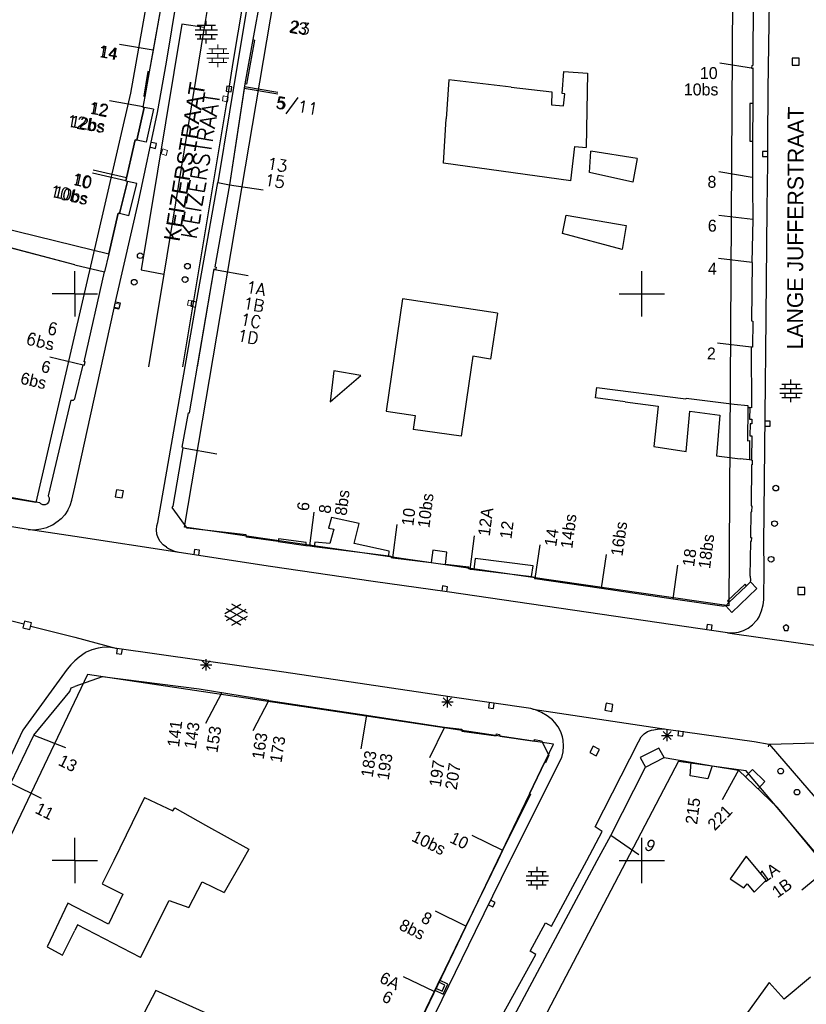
# Model space of a CAD drawing. Header units: millimetres. Extents: x 135944 to 142000, y 454200 to 456692.
# Tile 100 of 153: x 136995 to 137065, y 456087 to 456174. Entities that reach past the tile are written whole.
import ezdxf
from ezdxf.enums import TextEntityAlignment as Align

# ---------------------------------------------------------------- set-up
doc = ezdxf.new("R2010")
doc.units = ezdxf.units.MM
for name, color, linetype in [('TotaalGBKN2013_Bistad', 251, 'Continuous'), ('TotaalGBKN2013X$0$Contouren', 251, 'Continuous'), ('TotaalGBKN2013X$0$GBKN binnenstad 2009$0$OBJECTEN__', 251, 'Continuous'), ('TotaalGBKN2013X$0$GBKN binnenstad 2009$0$SEMANT_ SYMB_', 251, 'Continuous'), ('TotaalGBKN2013X$0$Xref', 251, 'Continuous')]:
    doc.layers.add(name, color=color, linetype=linetype)
doc.layers.add('TotaalGBKN2013X$0$PSVPORTS', color=251, linetype='Continuous', plot=False)
doc.styles.add('TotaalGBKN2013X$0$GBKN binnenstad 2009$0$Standard', font='txt')
doc.styles.add('TotaalGBKN2013X$0$GBKN binnenstad 2009$0$TXT', font='txt.shx')

# ---------------------------------------------------------------- blocks, each defined once
blk = doc.blocks.new('TotaalGBKN2013X$0$GBKN binnenstad 2009$0$DEC109')
at = {"layer": 'TotaalGBKN2013X$0$GBKN binnenstad 2009$0$SEMANT_ SYMB_', "linetype": 'Continuous', "lineweight": 0}
for p, q in [((0, 0.6), (0, 1)), ((-0.98, 0.2), (0.98, 0.2)), ((-0.8, 0.6), (0.8, 0.6)), ((-0.5, 0.2), (-0.5, 0.6)), ((0, -0.2), (0, 0.2)), ((0.5, 0.2), (0.5, 0.6)), ((-0.98, -0.2), (0.98, -0.2)), ((-0.8, -0.6), (0.8, -0.6)), ((-0.5, -0.6), (-0.5, -0.2)), ((0, -1), (0, -0.6)), ((0.5, -0.6), (0.5, -0.2))]:
    blk.add_line(p, q, dxfattribs=at)
blk = doc.blocks.new('TotaalGBKN2013X$0$GBKN binnenstad 2009$0$W')
at = {"layer": 'TotaalGBKN2013X$0$GBKN binnenstad 2009$0$OBJECTEN__', "linetype": 'Continuous', "lineweight": 0}
blk.add_lwpolyline([(-0.225, 0.225), (-0.225, -0.225), (0.225, -0.225), (0.225, 0.225), (-0.225, 0.225)], dxfattribs=at)
blk = doc.blocks.new('TotaalGBKN2013X$0$GBKN binnenstad 2009')
at = {"layer": 'TotaalGBKN2013_Bistad'}
for p, q in [((137015770, 456200000), (137011397, 456173504)), ((137008077, 456170445), (137009791, 456180641)), ((137015886, 456179545), (137013635, 456166069)), ((137016424, 456176442), (137015703, 456172438)), ((137016424, 456176442), (137015703, 456172438)), ((137059834, 456170166), (137059851, 456176189)), ((137061155, 456168025), (137061268, 456175827)), ((137007513, 456174967), (137006563, 456169593)), ((137007513, 456174967), (137006898, 456171488)), ((137011597, 456173696), (137011597, 456174096)), ((137011397, 456173504), (137007860, 456151738)), ((137010617, 456173296), (137012577, 456173296)), ((137010797, 456173696), (137012397, 456173696)), ((137011097, 456173296), (137011097, 456173696)), ((137011597, 456172896), (137011597, 456173296)), ((137012097, 456173296), (137012097, 456173696)), ((137010617, 456172896), (137012577, 456172896)), ((137010797, 456172496), (137012397, 456172496)), ((137011097, 456172496), (137011097, 456172896)), ((137011597, 456172096), (137011597, 456172496)), ((137012097, 456172496), (137012097, 456172896)), ((137015703, 456172438), (137014998, 456168528)), ((137015703, 456172438), (137014998, 456168528)), ((137015845, 456172384), (137015134, 456168501)), ((137015703, 456172438), (137015845, 456172384)), ((137006903, 456171487), (137003948, 456172005)), ((137006903, 456171487), (137003948, 456172005)), ((137006898, 456171488), (137006563, 456169593)), ((137007306, 456165985), (137008077, 456170445)), ((137063271, 456170790), (137063263, 456170170)), ((137063891, 456170782), (137063271, 456170790)), ((137063883, 456170162), (137063891, 456170782)), ((137006438, 456169610), (137006081, 456167447)), ((137006563, 456169593), (137006178, 456167413)), ((137006563, 456169593), (137006178, 456167413)), ((137006563, 456169593), (137006438, 456169610)), ((137042985, 456167668), (137043122, 456169625)), ((137043122, 456169625), (137045205, 456169483)), ((137056887, 456170382), (137059848, 456169904)), ((137059717, 456169869), (137059719, 456169923)), ((137059837, 456169885), (137059717, 456169869)), ((137059719, 456169923), (137059730, 456170154)), ((137059730, 456170154), (137059834, 456170166)), ((137059821, 456166796), (137059837, 456169885)), ((137063263, 456170170), (137063883, 456170162)), ((137032981, 456168875), (137032756, 456165433)), ((137038479, 456168231), (137032981, 456168875)), ((137045205, 456169483), (137045107, 456162914)), ((137013411, 456168332), (137013339, 456167888)), ((137013339, 456167888), (137013783, 456167816)), ((137013855, 456168260), (137013411, 456168332)), ((137014961, 456168283), (137013635, 456159621)), ((137014941, 456168151), (137013635, 456159621)), ((137013783, 456167816), (137013855, 456168260)), ((137014998, 456168528), (137014941, 456168151)), ((137014941, 456168151), (137017900, 456167656)), ((137014957, 456168284), (137017916, 456167789)), ((137014998, 456168528), (137014961, 456168283)), ((137015134, 456168501), (137014998, 456168528)), ((137038479, 456168231), (137042070, 456167810)), ((137042070, 456167810), (137042024, 456166685)), ((137061109, 456163471), (137061155, 456168025)), ((137006016, 456166496), (137003061, 456167014)), ((137006016, 456166496), (137003061, 456167014)), ((137006178, 456167413), (137006009, 456166458)), ((137006178, 456167413), (137006009, 456166458)), ((137006081, 456167447), (137006178, 456167413)), ((137043207, 456167644), (137042985, 456167668)), ((137043110, 456166595), (137043207, 456167644)), ((137005468, 456163569), (137006116, 456166442)), ((137006116, 456166442), (137006009, 456166458)), ((137006953, 456166294), (137006116, 456166442)), ((137006953, 456166294), (137006116, 456166442)), ((137006953, 456166294), (137006297, 456163382)), ((137006953, 456166294), (137006297, 456163382)), ((137013635, 456166069), (137012627, 456159812)), ((137042024, 456166685), (137043110, 456166595)), ((137059533, 456166800), (137059518, 456163473)), ((137059821, 456166796), (137059533, 456166800)), ((137059803, 456163471), (137059821, 456166796)), ((137005613, 456158101), (137007306, 456165985)), ((137032499, 456161516), (137032756, 456165433)), ((137004488, 456159969), (137005333, 456163598)), ((137005333, 456163598), (137005468, 456163569)), ((137006297, 456163382), (137005468, 456163569)), ((137006297, 456163382), (137005468, 456163569)), ((137059518, 456163473), (137059803, 456163471)), ((137059786, 456160297), (137059803, 456163471)), ((137061114, 456161584), (137061109, 456163471)), ((137006665, 456162926), (137007104, 456162828)), ((137007203, 456163267), (137006764, 456163365)), ((137007104, 456162828), (137007203, 456163267)), ((137043729, 456159973), (137044110, 456162986)), ((137044110, 456162986), (137045107, 456162914)), ((137045396, 456160699), (137045502, 456162599)), ((137049599, 456161940), (137045502, 456162599)), ((137049599, 456161940), (137049215, 456159854)), ((137060656, 456162564), (137060645, 456162114)), ((137060645, 456162114), (137061094, 456162103)), ((137061105, 456162553), (137060656, 456162564)), ((137004546, 456160220), (137001625, 456160901)), ((137043729, 456159973), (137032499, 456161516)), ((137061055, 456157459), (137061114, 456161584)), ((137004488, 456159969), (137001567, 456160650)), ((137049215, 456159854), (137045396, 456160699)), ((137056787, 456160781), (137059748, 456160303)), ((137059782, 456159505), (137059786, 456160297)), ((137003940, 456157087), (137004638, 456159924)), ((137004638, 456159924), (137004488, 456159969)), ((137005466, 456159731), (137004638, 456159924)), ((137005466, 456159731), (137004638, 456159924)), ((137004765, 456156884), (137005466, 456159731)), ((137004765, 456156884), (137005466, 456159731)), ((137010742, 456149294), (137012627, 456159812)), ((137013635, 456159621), (137012339, 456152382)), ((137012627, 456159812), (137013635, 456159621)), ((137013635, 456159621), (137016601, 456159169)), ((137013635, 456159621), (137016601, 456159169)), ((137059818, 456156559), (137059782, 456159505)), ((137003688, 456149668), (137005613, 456158101)), ((137060926, 456144824), (137061055, 456157459)), ((136989123, 456156939), (137000000, 456154276)), ((136989123, 456156939), (137000000, 456154276)), ((137003000, 456153541), (137003820, 456157112)), ((137003820, 456157112), (137003940, 456157087)), ((137004765, 456156884), (137003940, 456157087)), ((137004765, 456156884), (137003940, 456157087)), ((137043020, 456155332), (137043346, 456156950)), ((137043346, 456156950), (137048609, 456156034)), ((137059781, 456156564), (137056802, 456156912)), ((137059732, 456152768), (137059818, 456156559)), ((137048609, 456156034), (137048257, 456153904)), ((137000000, 456152570), (136990892, 456154955)), ((137048257, 456153904), (137043020, 456155332)), ((137000000, 456154276), (137003000, 456153541)), ((137000000, 456154276), (137003000, 456153541)), ((137003000, 456153541), (137002629, 456151927)), ((137003000, 456153541), (137002629, 456151927)), ((137059737, 456152768), (137056758, 456153116)), ((137000000, 456152570), (137002629, 456151927)), ((137000000, 456152570), (137002629, 456151927)), ((137010115, 456139500), (137012300, 456152195)), ((137012300, 456152195), (137012446, 456152168)), ((137012339, 456152382), (137012474, 456152358)), ((137012474, 456152358), (137012446, 456152168)), ((137059732, 456152768), (137059680, 456147605)), ((137000000, 456150000), (137000000, 456152000)), ((137000000, 456150000), (137000000, 456152000)), ((137000000, 456150000), (137000000, 456152000)), ((137000000, 456150000), (137000000, 456152000)), ((137000811, 456144008), (137002629, 456151927)), ((137007860, 456151738), (137006499, 456143568)), ((137012330, 456152137), (137015287, 456151628)), ((137012330, 456152137), (137015287, 456151628)), ((137050000, 456150000), (137050000, 456152000)), ((137000000, 456150000), (136998000, 456150000)), ((137000000, 456150000), (136998000, 456150000)), ((137000000, 456150000), (137000000, 456148000)), ((137000000, 456150000), (137000000, 456148000)), ((137000000, 456150000), (137002000, 456150000)), ((137000000, 456150000), (137000000, 456148000)), ((137000000, 456150000), (137000000, 456148000)), ((137000000, 456150000), (137002000, 456150000)), ((137000000, 456132946), (137003688, 456149668)), ((137048000, 456150000), (137050000, 456150000)), ((137050000, 456150000), (137052000, 456150000)), ((137050000, 456148000), (137050000, 456150000)), ((137003481, 456148824), (137003920, 456148726)), ((137004019, 456149165), (137003580, 456149263)), ((137003920, 456148726), (137004019, 456149165)), ((137007311, 456129806), (137010742, 456149294)), ((137010296, 456149349), (137010217, 456148906)), ((137010217, 456148906), (137010660, 456148827)), ((137010739, 456149270), (137010296, 456149349)), ((137028901, 456149549), (137027472, 456139651)), ((137037280, 456148296), (137028901, 456149549)), ((137037280, 456148296), (137036661, 456144245)), ((137059680, 456147605), (137059785, 456147585)), ((137059785, 456147585), (137059755, 456145288)), ((137059649, 456145284), (137056669, 456145632)), ((137059755, 456145288), (137059636, 456145285)), ((137059636, 456145285), (137059674, 456139951)), ((137000000, 456143877), (136997787, 456144398)), ((137000000, 456143877), (136997787, 456144398)), ((137035087, 456144486), (137034943, 456143499)), ((137036661, 456144245), (137035087, 456144486)), ((137060910, 456142111), (137060926, 456144824)), ((137000729, 456143705), (137000000, 456143877)), ((137000729, 456143705), (137000000, 456143877)), ((137000000, 456140722), (137000738, 456143742)), ((137000738, 456143742), (137000851, 456143713)), ((137000910, 456143988), (137000811, 456144008)), ((137000851, 456143713), (137000910, 456143988)), ((137034943, 456143499), (137034058, 456137448)), ((137022841, 456143198), (137022523, 456140477)), ((137022751, 456140673), (137025217, 456142791)), ((137025217, 456142791), (137022841, 456143198)), ((137045908, 456140831), (137046050, 456141734)), ((137046050, 456141734), (137053888, 456140732)), ((137060806, 456130703), (137060910, 456142111)), ((137062358, 456142037), (137063958, 456142037)), ((137062658, 456141637), (137062658, 456142037)), ((137063158, 456142037), (137063158, 456142437)), ((137063658, 456141637), (137063658, 456142037)), ((137062178, 456141637), (137064138, 456141637)), ((137062178, 456141237), (137064138, 456141237)), ((137062658, 456140837), (137062658, 456141237)), ((137063158, 456141237), (137063158, 456141637)), ((137063658, 456140837), (137063658, 456141237)), ((136999642, 456140610), (136997663, 456132185)), ((136999642, 456140610), (136999879, 456140608)), ((136999879, 456140608), (137000000, 456140722)), ((137022523, 456140477), (137022751, 456140673)), ((137048532, 456140474), (137045908, 456140831)), ((137048532, 456140474), (137051447, 456140078)), ((137051447, 456140078), (137051050, 456136531)), ((137053888, 456140732), (137053920, 456140776)), ((137053920, 456140776), (137058136, 456140274)), ((137058136, 456140274), (137059343, 456140145)), ((137059343, 456140145), (137059357, 456139965)), ((137062358, 456140837), (137063958, 456140837)), ((137063158, 456140437), (137063158, 456140837)), ((137009467, 456136455), (137010025, 456139505)), ((137010025, 456139505), (137010115, 456139500)), ((137027472, 456139651), (137030007, 456139267)), ((137030007, 456139267), (137029853, 456138018)), ((137053908, 456136069), (137054236, 456139647)), ((137054236, 456139647), (137056897, 456139292)), ((137056897, 456139292), (137056583, 456135695)), ((137059357, 456139965), (137059331, 456137032)), ((137059357, 456139965), (137059529, 456139957)), ((137059529, 456139957), (137059511, 456138937)), ((137059674, 456139951), (137059529, 456139957)), ((137059511, 456138937), (137059707, 456138937)), ((137059549, 456138520), (137059532, 456137454)), ((137059708, 456138537), (137059549, 456138520)), ((137059707, 456138937), (137059708, 456138537)), ((137060861, 456138316), (137061311, 456138311)), ((137061315, 456138761), (137060865, 456138766)), ((137061311, 456138311), (137061315, 456138761)), ((137034058, 456137448), (137029853, 456138018)), ((137059532, 456137454), (137059705, 456137458)), ((137059705, 456137458), (137059687, 456135332)), ((137051050, 456136531), (137053908, 456136069)), ((137059331, 456137032), (137059486, 456137048)), ((137059486, 456137048), (137059489, 456135355)), ((137008671, 456131245), (137009562, 456136405)), ((137009562, 456136405), (137009467, 456136455)), ((137009560, 456136396), (137012517, 456135886)), ((137056583, 456135695), (137058686, 456135446)), ((137059489, 456135355), (137058686, 456135446)), ((137059687, 456135332), (137059489, 456135355)), ((137059678, 456134900), (137059634, 456131274)), ((137059733, 456134905), (137059678, 456134900)), ((137059687, 456135332), (137059723, 456135328)), ((137059723, 456135328), (137059733, 456134905)), ((136996914, 456131539), (136989995, 456132830)), ((136997663, 456132185), (136997746, 456132000)), ((136999743, 456131781), (137000000, 456132946)), ((137003672, 456132706), (137003568, 456132094)), ((137004284, 456132602), (137003672, 456132706)), ((137004180, 456131990), (137004284, 456132602)), ((136997005, 456131459), (136996914, 456131539)), ((136997185, 456131386), (136997005, 456131459)), ((136997380, 456131391), (136997185, 456131386)), ((136997556, 456131473), (136997380, 456131391)), ((136997679, 456131608), (136997556, 456131473)), ((136997751, 456131797), (136997679, 456131608)), ((136997746, 456132000), (136997751, 456131797)), ((136999375, 456130900), (136999586, 456131329)), ((136999586, 456131329), (136999743, 456131781)), ((137003568, 456132094), (137004180, 456131990)), ((136999118, 456130496), (136998797, 456130140)), ((136999375, 456130900), (136999118, 456130496)), ((137008592, 456131132), (137008671, 456131245)), ((137009918, 456129326), (137008592, 456131132)), ((137020733, 456127747), (137021113, 456130723)), ((137059615, 456130739), (137059582, 456128497)), ((137059685, 456130749), (137059615, 456130739)), ((137059634, 456131274), (137059696, 456131276)), ((137059696, 456131276), (137059685, 456130749)), ((137060760, 456127976), (137060806, 456130703)), ((136995896, 456129195), (136991803, 456129861)), ((136997523, 456129390), (136998027, 456129609)), ((136998027, 456129609), (136998275, 456129751)), ((136998421, 456129842), (136998275, 456129751)), ((136998797, 456130140), (136998421, 456129842)), ((137007234, 456129534), (137007311, 456129806)), ((137022632, 456130272), (137022370, 456129321)), ((137025086, 456129738), (137022632, 456130272)), ((137024645, 456127977), (137025086, 456129738)), ((137028052, 456126704), (137028426, 456129633)), ((137000000, 456128574), (136995896, 456129195)), ((136995896, 456129195), (136996446, 456129181)), ((136996446, 456129181), (136996992, 456129246)), ((136996992, 456129246), (136997523, 456129390)), ((137007201, 456129158), (137007234, 456129534)), ((137007247, 456128784), (137007201, 456129158)), ((137007350, 456128472), (137007247, 456128784)), ((137015116, 456128740), (137009918, 456129326)), ((137015126, 456128530), (137015116, 456128740)), ((137022370, 456129321), (137022850, 456129223)), ((137022850, 456129223), (137022498, 456127952)), ((137009200, 456127182), (137000000, 456128574)), ((137007536, 456128142), (137007350, 456128472)), ((137007788, 456127859), (137007536, 456128142)), ((137008093, 456127635), (137007788, 456127859)), ((137017922, 456128136), (137015126, 456128530)), ((137017951, 456128370), (137017922, 456128136)), ((137017922, 456128136), (137020376, 456127800)), ((137020409, 456128065), (137017951, 456128370)), ((137020376, 456127800), (137020409, 456128065)), ((137021153, 456128084), (137021115, 456127699)), ((137022498, 456127952), (137021153, 456128084)), ((137027713, 456127283), (137024645, 456127977)), ((137034875, 456125669), (137035258, 456128645)), ((137040601, 456124874), (137041035, 456127843)), ((137059578, 456128137), (137059526, 456125070)), ((137059657, 456128143), (137059578, 456128137)), ((137059582, 456128497), (137059662, 456128492)), ((137059662, 456128492), (137059657, 456128143)), ((137060785, 456125764), (137060760, 456127976)), ((137008093, 456127635), (137008270, 456127525)), ((137008270, 456127525), (137008707, 456127319)), ((137008707, 456127319), (137009173, 456127187)), ((137009173, 456127187), (137009200, 456127182)), ((137017261, 456125940), (137009200, 456127182)), ((137010557, 456127441), (137010491, 456126996)), ((137011002, 456127375), (137010557, 456127441)), ((137010936, 456126930), (137011002, 456127375)), ((137020376, 456127800), (137020734, 456127751)), ((137020734, 456127751), (137021115, 456127699)), ((137021115, 456127699), (137027678, 456126884)), ((137027678, 456126884), (137027713, 456127283)), ((137031574, 456127370), (137031436, 456126279)), ((137032820, 456127213), (137031574, 456127370)), ((137032682, 456126122), (137032820, 456127213)), ((137046439, 456124019), (137046874, 456126988)), ((137027678, 456126884), (137027883, 456126859)), ((137027883, 456126859), (137027889, 456126724)), ((137027889, 456126724), (137028052, 456126704)), ((137028052, 456126704), (137031436, 456126279)), ((137031436, 456126279), (137032682, 456126122)), ((137034734, 456125865), (137032682, 456126122)), ((137035302, 456126649), (137035175, 456125657)), ((137040407, 456125994), (137035302, 456126649)), ((137026299, 456124612), (137017261, 456125940)), ((137034710, 456125717), (137034734, 456125865)), ((137034879, 456125695), (137034710, 456125717)), ((137034879, 456125695), (137035175, 456125657)), ((137035175, 456125657), (137040285, 456125040)), ((137040285, 456125040), (137040407, 456125994)), ((137052753, 456123095), (137053188, 456126064)), ((137060768, 456123005), (137060785, 456125764)), ((137032839, 456123685), (137026299, 456124612)), ((137040285, 456125040), (137040561, 456125006)), ((137040561, 456125006), (137040551, 456124881)), ((137040551, 456124881), (137040601, 456124874)), ((137040601, 456124874), (137046439, 456124019)), ((137059127, 456124364), (137057570, 456122891)), ((137059240, 456124241), (137059127, 456124364)), ((137059588, 456124569), (137059240, 456124241)), ((137059526, 456125070), (137059571, 456125070)), ((137059591, 456124702), (137059546, 456124623)), ((137059546, 456124623), (137059588, 456124569)), ((137059571, 456125070), (137059591, 456124702)), ((137060137, 456123987), (137059588, 456124569)), ((137032433, 456124218), (137032367, 456123773)), ((137032878, 456124152), (137032433, 456124218)), ((137032812, 456123707), (137032878, 456124152)), ((137057569, 456120091), (137032839, 456123685)), ((137046439, 456124019), (137052753, 456123095)), ((137057687, 456122744), (137059240, 456124241)), ((137057953, 456121890), (137060137, 456123987)), ((137063758, 456124091), (137063750, 456123471)), ((137064378, 456124083), (137063758, 456124091)), ((137064370, 456123463), (137064378, 456124083)), ((137052753, 456123095), (137057267, 456122435)), ((137057404, 456122472), (137057687, 456122744)), ((137057570, 456122891), (137057687, 456122744)), ((137060710, 456122556), (137060768, 456123005)), ((137063750, 456123471), (137064370, 456123463)), ((136995507, 456120840), (136989333, 456122419)), ((137013240, 456121788), (137014642, 456122597)), ((137013377, 456121175), (137015110, 456122174)), ((137015110, 456121186), (137013378, 456122188)), ((137015240, 456121805), (137013854, 456122606)), ((137057267, 456122435), (137057281, 456122545)), ((137057281, 456122545), (137057404, 456122472)), ((137057953, 456121890), (137057404, 456122472)), ((137060347, 456121488), (137060566, 456122009)), ((137060566, 456122009), (137060710, 456122556)), ((136995574, 456121117), (136995421, 456120516)), ((136996175, 456120964), (136995574, 456121117)), ((136996022, 456120363), (136996175, 456120964)), ((137014641, 456120765), (137013240, 456121574)), ((137013854, 456120756), (137015240, 456121556)), ((137059772, 456120783), (137060101, 456121127)), ((137060101, 456121127), (137060197, 456121254)), ((137060197, 456121254), (137060347, 456121488)), ((136995421, 456120516), (136996022, 456120363)), ((136996130, 456120681), (137000000, 456119691)), ((137055769, 456120824), (137055703, 456120379)), ((137056214, 456120758), (137055769, 456120824)), ((137056148, 456120313), (137056214, 456120758)), ((137057569, 456120091), (137068653, 456118495)), ((137057569, 456120091), (137058044, 456120076)), ((137058044, 456120076), (137058515, 456120140)), ((137058515, 456120140), (137058968, 456120283)), ((137058968, 456120283), (137059392, 456120499)), ((137059392, 456120499), (137059772, 456120783)), ((137062720, 456120799), (137062470, 456120617)), ((137062470, 456120617), (137062574, 456120299)), ((137062574, 456120299), (137062867, 456120299)), ((137062970, 456120617), (137062720, 456120799)), ((137062867, 456120299), (137062970, 456120617)), ((137000000, 456119691), (137003713, 456118711)), ((137000900, 456118319), (137000380, 456117947)), ((137000994, 456118369), (137000900, 456118319)), ((137001514, 456118591), (137000994, 456118369)), ((137002060, 456118737), (137001514, 456118591)), ((137002587, 456118803), (137002060, 456118737)), ((137003153, 456118797), (137002587, 456118803)), ((137003713, 456118711), (137003153, 456118797)), ((137003747, 456118709), (137003681, 456118264)), ((137018441, 456116616), (137003713, 456118711)), ((137004127, 456118198), (137004192, 456118644)), ((137000000, 456117616), (136999653, 456117260)), ((137000380, 456117947), (137000000, 456117616)), ((137003681, 456118264), (137004127, 456118198)), ((137011220, 456116895), (137011928, 456117603)), ((137011928, 456116895), (137011220, 456117603)), ((137011574, 456116749), (137011574, 456117749)), ((136999338, 456116877), (136995419, 456111479)), ((136999653, 456117260), (136999338, 456116877)), ((137011074, 456117249), (137012074, 456117249)), ((137033080, 456114431), (137018441, 456116616)), ((137002399, 456116202), (137000000, 456115358)), ((137010978, 456115116), (137002399, 456116202)), ((136996399, 456111062), (136999548, 456114909)), ((136999548, 456114909), (136999669, 456115242)), ((136999669, 456115242), (137000000, 456115358)), ((137017104, 456114120), (137010978, 456115116)), ((137011561, 456112119), (137012955, 456114795)), ((137015719, 456111460), (137017105, 456114120)), ((137017104, 456114120), (137025711, 456112810)), ((137032352, 456114000), (137033352, 456114000)), ((137032498, 456113646), (137033206, 456114354)), ((137033206, 456113646), (137032498, 456114354)), ((137032852, 456113500), (137032852, 456114500)), ((137040229, 456113390), (137033080, 456114431)), ((137036546, 456113901), (137036480, 456113456)), ((137036480, 456113456), (137036926, 456113390)), ((137036926, 456113390), (137036991, 456113836)), ((137040382, 456113353), (137040229, 456113390)), ((137040382, 456113353), (137052136, 456111595)), ((137040637, 456113277), (137040382, 456113353)), ((137041168, 456113059), (137040637, 456113277)), ((137041662, 456112769), (137041168, 456113059)), ((137046848, 456113869), (137046743, 456113258)), ((137046743, 456113258), (137047354, 456113153)), ((137047459, 456113764), (137046848, 456113869)), ((137047354, 456113153), (137047459, 456113764)), ((137025710, 456112805), (137025211, 456109847)), ((137025711, 456112810), (137032612, 456111760)), ((137042112, 456112413), (137041662, 456112769)), ((137042345, 456112177), (137042112, 456112413)), ((136995419, 456111479), (136990210, 456100479)), ((137032614, 456111760), (137031293, 456109053)), ((137032612, 456111760), (137034127, 456111593)), ((137034127, 456111593), (137034128, 456111403)), ((137034128, 456111403), (137037164, 456110984)), ((137042634, 456111789), (137042345, 456112177)), ((137042854, 456111359), (137042634, 456111789)), ((137043001, 456110899), (137042854, 456111359)), ((137050204, 456111161), (137050514, 456111364)), ((137050514, 456111364), (137050860, 456111496)), ((137050860, 456111496), (137051048, 456111534)), ((137051048, 456111534), (137051519, 456111612)), ((137051519, 456111612), (137051996, 456111611)), ((137051894, 456110662), (137052602, 456111370)), ((137052602, 456110662), (137051894, 456111370)), ((137051996, 456111611), (137052136, 456111595)), ((137052136, 456111595), (137059910, 456110480)), ((137052248, 456110516), (137052248, 456111516)), ((137053236, 456111467), (137053175, 456111021)), ((137053620, 456110959), (137053682, 456111405)), ((136994352, 456106829), (136996399, 456111062)), ((136996399, 456111062), (136999187, 456109952)), ((137037164, 456110984), (137037184, 456111174)), ((137037184, 456111174), (137037459, 456111109)), ((137037459, 456111109), (137037495, 456110954)), ((137037495, 456110954), (137040530, 456110525)), ((137040530, 456110525), (137040540, 456110666)), ((137040540, 456110666), (137041152, 456110563)), ((137041152, 456110563), (137041794, 456109292)), ((137043063, 456110601), (137043001, 456110899)), ((137043104, 456110094), (137043063, 456110601)), ((137045899, 456102951), (137049709, 456110467)), ((137049709, 456110467), (137049944, 456110896)), ((137049944, 456110896), (137050204, 456111161)), ((137051748, 456111016), (137052748, 456111016)), ((137053175, 456111021), (137053620, 456110959)), ((137059910, 456110480), (137061230, 456110270)), ((137061230, 456110270), (137068200, 456110460)), ((137042948, 456109090), (137043066, 456109586)), ((137043066, 456109586), (137043104, 456110094)), ((137045717, 456110071), (137045433, 456109519)), ((137046269, 456109787), (137045717, 456110071)), ((137045985, 456109235), (137046269, 456109787)), ((137051490, 456109910), (137049850, 456109090)), ((137051963, 456109071), (137051490, 456109910)), ((137061189, 456110024), (137061230, 456110271)), ((137061230, 456110270), (137066038, 456104701)), ((137038447, 456100100), (137042948, 456109090)), ((137041794, 456109292), (137041505, 456108607)), ((137045433, 456109519), (137045985, 456109235)), ((137049850, 456109090), (137050335, 456108224)), ((137050335, 456108224), (137051963, 456109071)), ((137051963, 456109071), (137054352, 456108670)), ((137041430, 456108667), (137040087, 456105914)), ((137041505, 456108607), (137041430, 456108667)), ((137047256, 456102202), (137050335, 456108224)), ((137054274, 456107461), (137054352, 456108670)), ((137054352, 456108670), (137056209, 456108359)), ((137056209, 456108359), (137055835, 456107191)), ((137056209, 456108359), (137058540, 456107969)), ((137058540, 456107969), (137057096, 456105340)), ((137061964, 456104662), (137058540, 456107969)), ((137059764, 456108012), (137059152, 456107379)), ((137059764, 456108012), (137060864, 456106949)), ((137055835, 456107191), (137054274, 456107461)), ((136994352, 456106829), (136997041, 456105498)), ((137060864, 456106949), (137060252, 456106316)), ((137006135, 456105563), (137003428.9, 456100000)), ((137006135, 456105563), (137008658, 456104361)), ((137040192, 456105859), (137037715, 456100863)), ((137040087, 456105914), (137040192, 456105859)), ((137008658, 456104361), (137008811, 456104627)), ((137008811, 456104627), (137011530, 456103113)), ((137065822.4, 456100000), (137061964, 456104662)), ((137011530, 456103113), (137015340, 456100990)), ((137046505, 456102557), (137045899, 456102951)), ((137000000, 456100000), (137000000, 456102000)), ((137000000, 456100000), (137000000, 456102000)), ((137037740, 456100878), (137035042, 456102190)), ((137045141.3, 456100000), (137046505, 456102557)), ((137046077, 456100000), (137047256, 456102202)), ((137049736, 456100482), (137047272, 456102194)), ((137050000, 456100000), (137050000, 456102000)), ((137015340, 456100990), (137014783.7, 456100000)), ((137037715, 456100863), (137037297, 456100000)), ((137038397.8, 456100000), (137038447, 456100100)), ((137059217, 456100370), (137058953.5, 456100000)), ((137059525.5, 456100000), (137059217, 456100370)), ((137000000, 456100000), (136998000, 456100000)), ((137000000, 456100000), (136998000, 456100000)), ((137000000, 456100000), (137002000, 456100000)), ((137000000, 456100000), (137000000, 456098000)), ((137000000, 456100000), (137000000, 456098000)), ((137000000, 456100000), (137002000, 456100000)), ((137003428.9, 456100000), (137002420, 456097926)), ((137014783.7, 456100000), (137013184, 456097153)), ((137037297, 456100000), (137034491, 456094207)), ((137035323, 456093747), (137038397.8, 456100000)), ((137038503, 456085854), (137046077, 456100000)), ((137040781, 456099034), (137040781, 456099434)), ((137042048, 456094200), (137045141.3, 456100000)), ((137048000, 456100000), (137050000, 456100000)), ((137048000, 456100000), (137050000, 456100000)), ((137050000, 456100000), (137052000, 456100000)), ((137050000, 456100000), (137052000, 456100000)), ((137050000, 456098000), (137050000, 456100000)), ((137058953.5, 456100000), (137057801, 456098382)), ((137060974, 456098263), (137059525.5, 456100000)), ((137066423, 456099282), (137064113, 456097369)), ((137039801, 456098634), (137041761, 456098634)), ((137039981, 456099034), (137041581, 456099034)), ((137040281, 456098634), (137040281, 456099034)), ((137040781, 456098234), (137040781, 456098634)), ((137041281, 456098634), (137041281, 456099034)), ((137057801, 456098382), (137059010, 456097590)), ((137002420, 456097926), (137004248, 456097020)), ((137010049, 456095850), (137011238, 456098118)), ((137011238, 456098118), (137013184, 456097153)), ((137039801, 456098234), (137041761, 456098234)), ((137039981, 456097834), (137041581, 456097834)), ((137040281, 456097834), (137040281, 456098234)), ((137040781, 456097434), (137040781, 456097834)), ((137041281, 456097834), (137041281, 456098234)), ((137059010, 456097590), (137059291, 456097945)), ((137059291, 456097945), (137059923, 456097206)), ((137059923, 456097206), (137060974, 456098263)), ((137004248, 456097020), (137002959, 456094372)), ((136999374, 456096231), (136997547, 456092361)), ((137000000, 456095906), (136999374, 456096231)), ((137002959, 456094372), (137000000, 456095906)), ((137005799, 456091433), (137008331, 456096452)), ((137008331, 456096452), (137010049, 456095850)), ((137036471, 456096091), (137036876, 456095894)), ((137037072, 456096299), (137036667, 456096496)), ((137036876, 456095894), (137037072, 456096299)), ((137034497, 456094205), (137031799, 456095517)), ((137000235, 456094326), (137000000, 456093820)), ((137005799, 456091433), (137000235, 456094326)), ((137034491, 456094207), (137031691, 456088429)), ((137040143, 456091976), (137041510, 456094480)), ((137041510, 456094480), (137042048, 456094200)), ((136998925, 456091633), (137000000, 456093820)), ((137029315, 456081437), (137035323, 456093747)), ((136997547, 456092361), (136998925, 456091633)), ((137037678, 456086300), (137040670, 456091692)), ((137040670, 456091692), (137040143, 456091976)), ((137031692, 456088429), (137028993, 456089739)), ((137064868, 456089705), (137062550, 456087744)), ((137031839, 456088735), (137032389, 456088474)), ((137032638, 456088998), (137032088, 456089259)), ((137032389, 456088474), (137032638, 456088998)), ((137061222, 456089213), (137054975, 456080578)), ((137062550, 456087744), (137061222, 456089213)), ((137007134, 456088508), (137001861, 456078496)), ((137014728, 456085117), (137007134, 456088508)), ((137031691, 456088429), (137028507, 456081856))]:
    blk.add_line(p, q, dxfattribs=at)
for points in [[(137009531, 456143568), (137013480, 456167392), (137013976, 456170398), (137015275, 456178303)], [(137011397, 456173504), (137009426, 456173792), (137005837, 456152107), (137007860, 456151738)], [(137015703, 456172438), (137015845, 456172384), (137015134, 456168501), (137014998, 456168528)], [(137006563, 456169593), (137006438, 456169610), (137006081, 456167447), (137006178, 456167413)], [(137006009, 456166458), (137006116, 456166442), (137005468, 456163569), (137005333, 456163598), (137004546, 456160220)], [(137004546, 456160220), (137004488, 456159969), (137004638, 456159924), (137003940, 456157087), (137003820, 456157112), (137003000, 456153541)], [(137013635, 456159621), (137012339, 456152382), (137012474, 456152358), (137012446, 456152168)], [(137000000, 456152570), (136990892, 456154955), (136990394, 456152791)], [(137010815, 456143568), (137012300, 456152195), (137012446, 456152168)], [(137000859, 456143750), (137000910, 456143988), (137000811, 456144008), (137002629, 456151927)], [(137000695, 456143568), (137000738, 456143742), (137000851, 456143713), (137000859, 456143750)]]:
    blk.add_lwpolyline(points, dxfattribs=at)
for centre in [(137005767, 456153360), (137009936, 456152436), (137009724, 456151255), (137005238, 456151019), (137061817, 456132849), (137061709, 456129719), (137061401, 456126570), (137062252, 456107881), (137063692, 456106021)]:
    blk.add_circle(centre, 250, dxfattribs=at)
blk.add_3dface([(137032174, 456089439), (137031752, 456088553), (137032482, 456088205), (137032904, 456089091)], dxfattribs=at)
at = {"layer": 'TotaalGBKN2013_Bistad', "xscale": 1000, "yscale": 1000, "zscale": 1000}
blk.add_blockref('TotaalGBKN2013X$0$GBKN binnenstad 2009$0$DEC109', (137012611, 456171005), dxfattribs=at)
at = {"layer": 'TotaalGBKN2013_Bistad', "zscale": 1000}
for p, xscale, yscale, rotation in [((137013267, 456167206), 1000.001521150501, 1000.001521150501, 261.6153956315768), ((137007905, 456162500), 1000.002367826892, 1000.002367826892, 72.28365663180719), ((137003715, 456148918), 1000.00080796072, 1000.00080796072, 258.0896309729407), ((137010196, 456149188), 1000.000565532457, 1000.000565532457, 259.9042479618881)]:
    blk.add_blockref('TotaalGBKN2013X$0$GBKN binnenstad 2009$0$W', p, dxfattribs=dict(at, xscale=xscale, yscale=yscale, rotation=rotation))
at = {"layer": 'TotaalGBKN2013_Bistad'}
for s, rotation, style, p in [('23', 350.489, 'TotaalGBKN2013X$0$GBKN binnenstad 2009$0$TXT', (137018943.1, 456173621.8)), ('23', 350.489, 'TotaalGBKN2013X$0$GBKN binnenstad 2009$0$Standard', (137018943.1, 456173621.8)), ('5', 350.489, 'TotaalGBKN2013X$0$GBKN binnenstad 2009$0$Standard', (137017776.1, 456166898.8)), ('5/11', 350.5124, 'TotaalGBKN2013X$0$GBKN binnenstad 2009$0$TXT', (137017776.9, 456166898.8)), ('13', 350.5124, 'TotaalGBKN2013X$0$GBKN binnenstad 2009$0$TXT', (137016961.9, 456161534.8)), ('15', 350.5124, 'TotaalGBKN2013X$0$GBKN binnenstad 2009$0$TXT', (137016743.9, 456160101.8)), ('1A', 349.8499, 'TotaalGBKN2013X$0$GBKN binnenstad 2009$0$TXT', (137015111.9, 456150639.8)), ('1B', 349.8499, 'TotaalGBKN2013X$0$GBKN binnenstad 2009$0$TXT', (137014857.9, 456149213.8)), ('1C', 349.8499, 'TotaalGBKN2013X$0$GBKN binnenstad 2009$0$TXT', (137014603.9, 456147787.8)), ('1D', 349.8499, 'TotaalGBKN2013X$0$GBKN binnenstad 2009$0$TXT', (137014346.9, 456146358.8)), ('8bs', 82.7377, 'TotaalGBKN2013X$0$GBKN binnenstad 2009$0$Standard', (137023430.2, 456130445.6)), ('10bs', 82.7377, 'TotaalGBKN2013X$0$GBKN binnenstad 2009$0$Standard', (137030744.2, 456129358.6)), ('6', 82.7268, 'TotaalGBKN2013X$0$GBKN binnenstad 2009$0$Standard', (137020095.2, 456130857.7)), ('8', 82.7377, 'TotaalGBKN2013X$0$GBKN binnenstad 2009$0$Standard', (137022012.2, 456130624.6)), ('10', 82.7377, 'TotaalGBKN2013X$0$GBKN binnenstad 2009$0$Standard', (137029325.2, 456129533.6)), ('12A', 82.6711, 'TotaalGBKN2013X$0$GBKN binnenstad 2009$0$Standard', (137036067.3, 456128637.2)), ('14bs', 82.7377, 'TotaalGBKN2013X$0$GBKN binnenstad 2009$0$Standard', (137043347.2, 456127532.6)), ('12', 82.6711, 'TotaalGBKN2013X$0$GBKN binnenstad 2009$0$Standard', (137037981.3, 456128391.2)), ('16bs', 81.6762, 'TotaalGBKN2013X$0$GBKN binnenstad 2009$0$Standard', (137047770.6, 456126873.3)), ('14', 81.687, 'TotaalGBKN2013X$0$GBKN binnenstad 2009$0$Standard', (137041929.5, 456127720.2)), ('18bs', 82.7377, 'TotaalGBKN2013X$0$GBKN binnenstad 2009$0$Standard', (137055501.2, 456125756.6)), ('18', 81.6762, 'TotaalGBKN2013X$0$GBKN binnenstad 2009$0$Standard', (137054084.6, 456125948.3)), ('13', 333.6505, 'TotaalGBKN2013X$0$GBKN binnenstad 2009$0$Standard', (136998686.9, 456108925.2)), ('11', 333.6505, 'TotaalGBKN2013X$0$GBKN binnenstad 2009$0$Standard', (136996642.9, 456104691.2)), ('9', 332.4057, 'TotaalGBKN2013X$0$GBKN binnenstad 2009$0$Standard', (137050391.1, 456101496.1))]:
    blk.add_text(s, height=1054, rotation=rotation, dxfattribs=dict(at, style=style)).set_placement(p, align=Align.MIDDLE_LEFT)
for s, rotation, style, p in [('14', 350.0675, 'TotaalGBKN2013X$0$GBKN binnenstad 2009$0$TXT', (137003787.2, 456171137.5)), ('14', 350.0675, 'TotaalGBKN2013X$0$GBKN binnenstad 2009$0$Standard', (137003787.2, 456171137.5)), ('10', 359.8794, 'TotaalGBKN2013X$0$GBKN binnenstad 2009$0$Standard', (137056692.1, 456169478.3)), ('10bs', 359.8794, 'TotaalGBKN2013X$0$GBKN binnenstad 2009$0$Standard', (137056761.1, 456168029.3)), ('12', 350.0675, 'TotaalGBKN2013X$0$GBKN binnenstad 2009$0$TXT', (137002965.1, 456166145.6)), ('12', 350.0675, 'TotaalGBKN2013X$0$GBKN binnenstad 2009$0$Standard', (137002965.1, 456166145.6)), ('12bs', 350.0675, 'TotaalGBKN2013X$0$GBKN binnenstad 2009$0$TXT', (137002660.9, 456164718.2)), ('12bs', 350.0675, 'TotaalGBKN2013X$0$GBKN binnenstad 2009$0$Standard', (137002660.9, 456164718.2)), ('10', 346.8912, 'TotaalGBKN2013X$0$GBKN binnenstad 2009$0$TXT', (137001492.2, 456159775.6)), ('10', 346.8912, 'TotaalGBKN2013X$0$GBKN binnenstad 2009$0$Standard', (137001492.2, 456159775.6)), ('8', 359.6712, 'TotaalGBKN2013X$0$GBKN binnenstad 2009$0$Standard', (137056576, 456159877.3)), ('10bs', 346.8912, 'TotaalGBKN2013X$0$GBKN binnenstad 2009$0$TXT', (137001160.8, 456158347.7)), ('10bs', 346.8912, 'TotaalGBKN2013X$0$GBKN binnenstad 2009$0$Standard', (137001160.8, 456158347.7)), ('6', 359.2001, 'TotaalGBKN2013X$0$GBKN binnenstad 2009$0$Standard', (137056607.3, 456156005.8)), ('4', 359.2001, 'TotaalGBKN2013X$0$GBKN binnenstad 2009$0$Standard', (137056617.3, 456152210.4)), ('6', 346.777, 'TotaalGBKN2013X$0$GBKN binnenstad 2009$0$TXT', (136998477.2, 456146814.2)), ('6bs', 346.777, 'TotaalGBKN2013X$0$GBKN binnenstad 2009$0$TXT', (136998187, 456145519.3)), ('2', 359.2001, 'TotaalGBKN2013X$0$GBKN binnenstad 2009$0$Standard', (137056526.3, 456144726.3)), ('6', 346.777, 'TotaalGBKN2013X$0$GBKN binnenstad 2009$0$Standard', (136997842.2, 456143459.2)), ('6bs', 346.777, 'TotaalGBKN2013X$0$GBKN binnenstad 2009$0$Standard', (136997462, 456142074.3)), ('141', 82.7934, 'TotaalGBKN2013X$0$GBKN binnenstad 2009$0$Standard', (137008960.8, 456112352.5)), ('143', 81.2205, 'TotaalGBKN2013X$0$GBKN binnenstad 2009$0$Standard', (137010499.5, 456112190.4)), ('153', 81.2221, 'TotaalGBKN2013X$0$GBKN binnenstad 2009$0$Standard', (137012410.8, 456111844.7)), ('163', 81.2221, 'TotaalGBKN2013X$0$GBKN binnenstad 2009$0$Standard', (137016485.1, 456111259.1)), ('173', 81.2221, 'TotaalGBKN2013X$0$GBKN binnenstad 2009$0$Standard', (137018063.8, 456110964.7)), ('183', 81.2221, 'TotaalGBKN2013X$0$GBKN binnenstad 2009$0$Standard', (137026100.1, 456109675.1)), ('193', 81.2221, 'TotaalGBKN2013X$0$GBKN binnenstad 2009$0$Standard', (137027510.5, 456109439.8)), ('197', 81.2221, 'TotaalGBKN2013X$0$GBKN binnenstad 2009$0$Standard', (137032103.1, 456108822.3)), ('207', 81.2221, 'TotaalGBKN2013X$0$GBKN binnenstad 2009$0$Standard', (137033512, 456108580.9)), ('215', 82.489, 'TotaalGBKN2013X$0$GBKN binnenstad 2009$0$Standard', (137054659, 456105525.5)), ('221', 45.9866, 'TotaalGBKN2013X$0$GBKN binnenstad 2009$0$Standard', (137057698.2, 456104618.3)), ('10bs', 334.0768, 'TotaalGBKN2013X$0$GBKN binnenstad 2009$0$Standard', (137032593.9, 456100890.7)), ('10', 334.0768, 'TotaalGBKN2013X$0$GBKN binnenstad 2009$0$Standard', (137034617.9, 456101413.7)), ('1A', 35.654, 'TotaalGBKN2013X$0$GBKN binnenstad 2009$0$Standard', (137061940.3, 456099426.8)), ('1B', 35.654, 'TotaalGBKN2013X$0$GBKN binnenstad 2009$0$Standard', (137063058.8, 456098067.8)), ('8bs', 334.0768, 'TotaalGBKN2013X$0$GBKN binnenstad 2009$0$Standard', (137030782.3, 456093421.3)), ('8', 334.0768, 'TotaalGBKN2013X$0$GBKN binnenstad 2009$0$Standard', (137031389.3, 456094717.1)), ('6A', 334.1258, 'TotaalGBKN2013X$0$GBKN binnenstad 2009$0$Standard', (137028566.4, 456088995.3)), ('6', 333.5525, 'TotaalGBKN2013X$0$GBKN binnenstad 2009$0$Standard', (137027931.2, 456087750.1))]:
    blk.add_text(s, height=1054, rotation=rotation, dxfattribs=dict(at, style=style)).set_placement(p, align=Align.MIDDLE_RIGHT)
for s, height, rotation, style, p in [('KEIZERSTRAAT', 1400, 80.628894, 'TotaalGBKN2013X$0$GBKN binnenstad 2009$0$Standard', (137010376.1, 456161533)), ('KEIZERSTRAAT', 1399.998, 80.628894, 'TotaalGBKN2013X$0$GBKN binnenstad 2009$0$TXT', (137011774.1, 456161183)), ('LANGE JUFFERSTRAAT', 1400, 89.798256, 'TotaalGBKN2013X$0$GBKN binnenstad 2009$0$Standard', (137064244.1, 456155807.9))]:
    blk.add_text(s, height=height, rotation=rotation, dxfattribs=dict(at, style=style)).set_placement(p, align=Align.CENTER)

msp = doc.modelspace()

# ---------------------------------------------------------------- linework, layer by layer
at = {"layer": 'TotaalGBKN2013X$0$Contouren'}
for p, q in [((137014.578, 456222.553), (137004.92, 456167.706)), ((137009.671, 456129.413), (137024.721, 456218.22)), ((137058.205, 456212.537), (137057.666, 456122.477)), ((137004.92, 456167.706), (136996.551, 456131.597)), ((136996.551, 456131.597), (136907.475, 456145.807)), ((137057.666, 456122.477), (137009.671, 456129.413)), ((137001.131, 456116.391), (136967.733, 456046.456)), ((137042.215, 456110.261), (137001.131, 456116.391)), ((137021.4, 456066.85), (137042.215, 456110.261)), ((137053.252, 456108.752), (137029.631, 456063.658)), ((137053.252, 456108.752), (137059.184, 456107.941)), ((137136.499, 456016.219), (137059.184, 456107.941))]:
    msp.add_line(p, q, dxfattribs=at)
at = {"layer": 'TotaalGBKN2013X$0$PSVPORTS', "const_width": 0.05}
msp.add_lwpolyline([(137001.861, 456078.496), (137003.705, 456077.474), (137000.466, 456070.644), (136999.724, 456070.962), (136997.577, 456065.22), (137004.128, 456062.68), (137008.433, 456073.035), (137009.845, 456076.005), (137010.296, 456075.833), (137014.728, 456085.117), (137007.134, 456088.508)], close=True, dxfattribs=at)

# ---------------------------------------------------------------- block references
at = {"layer": 'TotaalGBKN2013X$0$Xref', "xscale": 0.0009999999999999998, "yscale": 0.0009999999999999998, "zscale": 0.0009999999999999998}
msp.add_blockref('TotaalGBKN2013X$0$GBKN binnenstad 2009', (0, 0), dxfattribs=at)

doc.saveas('drawing.dxf')
